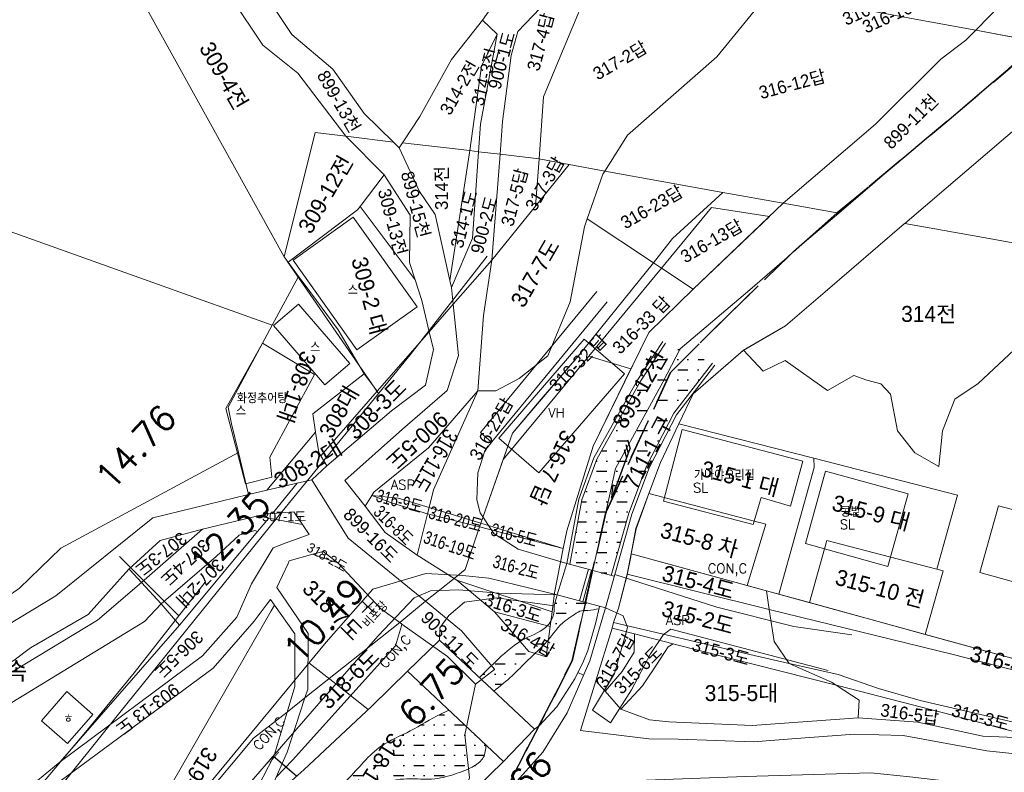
# Model space of a CAD drawing. Header units: metres. Extents: x 183400 to 184400, y 422200 to 427800.
# Tile 206 of 221: x 183920 to 184074, y 427473 to 427591. Entities that reach past the tile are written whole.
import ezdxf
from ezdxf.enums import TextEntityAlignment as Align

# ---------------------------------------------------------------- set-up
doc = ezdxf.new("R2010")
doc.units = ezdxf.units.M
doc.linetypes.add('DASHED2', pattern=[9.525, 6.35, -3.175])
for name, color, linetype in [('9131', 130, 'Continuous'), ('NR', 7, 'Continuous'), ('ws', 7, 'Continuous'), ('동별경계', 3, 'DASHED2'), ('하천', 140, 'Continuous'), ('횡단타점', 11, 'Continuous')]:
    doc.layers.add(name, color=color, linetype=linetype)
for name, color, linetype, lineweight in [('지번', 252, 'Continuous', 5), ('지적', 252, 'Continuous', 5), ('현황도', 7, 'Continuous', 5)]:
    doc.layers.add(name, color=color, linetype=linetype, lineweight=lineweight)
doc.layers.get('ws').off()
doc.styles.add('GHS', font='ROMANS', dxfattribs={"bigfont": 'GHS'})
doc.styles.add('gwang', font='romans.shx', dxfattribs={"bigfont": ' WHGTXT.SHX'})
doc.styles.get("Standard").update_dxf_attribs({"font": 'romans.shx', "bigfont": 'ghs.shx'})
doc.styles.add('UPM', font='Gulim.ttf')

# ---------------------------------------------------------------- blocks, each defined once
blk = doc.blocks.new('ws')
at = {"layer": '9131'}
blk.add_hatch(color=256, dxfattribs=at).paths.add_polyline_path([(2, 0), (2, 0.6), (0, 0)])
for p, q in [((0, 0), (2, 0.6)), ((0, 0), (8.3, 0)), ((2, 0.6), (2, 0)), ((7.83, 0.81), (6.7, 0)), ((8.63, 0.81), (7.5, 0)), ((9.43, 0.81), (8.3, 0))]:
    blk.add_line(p, q, dxfattribs=at)

msp = doc.modelspace()

# ---------------------------------------------------------------- hatches: boundary and pattern name
at = {"layer": '하천'}
h = msp.add_hatch(dxfattribs=at)
h.set_pattern_fill('MUDST', color=256, scale=0.25, style=0)
h.paths.add_polyline_path([(184018.13, 427520.92), (184022.36, 427529.18), (184028.41, 427537.02), (184021.06, 427540.12), (184017.17, 427534.2), (184010.34, 427521.98), (184007.98, 427515.61), (184006.11, 427505.55), (184012.58, 427503.8), (184015.33, 427513.54)])
edge = h.paths.add_edge_path()
edge.add_spline(control_points=[(183994.23, 427485.7), (183995.2, 427486.48), (183997.07, 427487.98), (183999.69, 427490.76), (184002.73, 427493.34), (184004.53, 427496.28), (184006.56, 427497.44), (184007.62, 427498.34), (184009.13, 427498.26), (184010.1, 427498.5), (184010.68, 427498.59)], knot_values=[0, 0, 0, 0, 3.732297, 7.190753, 11.42063, 15.705923, 17.12373, 18.425649, 19.694341, 21.45177, 21.45177, 21.45177, 21.45177], degree=3, periodic=0)
edge.add_line((184010.68, 427498.59), (184010.76, 427498.95))
edge.add_line((184010.76, 427498.95), (184004.15, 427500.74))
edge.add_line((184004.15, 427500.74), (184003.66, 427499.03))
edge.add_spline(control_points=[(184003.66, 427499.03), (184003.67, 427498.76), (184003.72, 427497.68), (184002.57, 427495.23), (183998.56, 427494), (183995.14, 427490.99), (183992.94, 427488.79), (183991.97, 427487.82)], knot_values=[0, 0, 0, 0, 0.805967, 3.222228, 7.403227, 12.655224, 16.77324, 16.77324, 16.77324, 16.77324], degree=3, periodic=0)
edge.add_line((183991.97, 427487.82), (183994.23, 427485.7))
edge = h.paths.add_edge_path()
edge.add_spline(control_points=[(183950.12, 427443.89), (183950.77, 427445.49), (183952.16, 427448.89), (183957.86, 427453.21), (183962.17, 427458.95), (183967.11, 427463.78), (183970.18, 427467.3), (183973.22, 427469.85), (183976.62, 427471.41), (183980.65, 427472.21), (183984.77, 427471.66), (183988.3, 427472.75), (183990.9, 427473.71), (183992.84, 427475.2), (183992.95, 427476.57), (183993.01, 427477.26)], knot_values=[0, 0, 0, 0, 5.084636, 10.842897, 20.884547, 26.581765, 31.536269, 34.900335, 38.386878, 42.66415, 47.04348, 50.654582, 53.518078, 55.482716, 57.470363, 57.470363, 57.470363, 57.470363], degree=3, periodic=0)
edge.add_line((183993.01, 427477.26), (183987.22, 427482.72))
edge.add_spline(control_points=[(183987.22, 427482.72), (183986.76, 427482.52), (183984.66, 427481.6), (183981.36, 427479.34), (183975.64, 427477.15), (183971.08, 427470.82), (183962.3, 427465.39), (183955.86, 427456.63), (183948.25, 427450.74), (183946.38, 427446.04), (183945.68, 427444.28)], knot_values=[0, 0, 0, 0, 1.495812, 6.878826, 11.961313, 19.487142, 29.445979, 42.515813, 51.843735, 57.464726, 57.464726, 57.464726, 57.464726], degree=3, periodic=0)
edge.add_line((183945.68, 427444.28), (183950.12, 427443.89))

# ---------------------------------------------------------------- linework, layer by layer
at = {"layer": 'NR'}
msp.add_line((183963.35, 427472.37), (183959.71, 427475.53), dxfattribs=at)
for points in [[(183958.43, 427474.06), (183960.98, 427477), (183958.51, 427473.99), (183961.06, 427476.93)], [(183958.8, 427474.33), (183960.77, 427476.59), (183958.88, 427474.26), (183960.85, 427476.53)], [(183959.18, 427474.6), (183960.55, 427476.19), (183959.26, 427474.53), (183960.63, 427476.12)]]:
    msp.add_solid(points, dxfattribs=at)
at = {"layer": '동별경계', "linetype": 'DASHED2'}
for points in [[(184129.67, 427709.79), (184136.9, 427698.47), (184140.46, 427689.28), (184143.46, 427676.78), (184142.83, 427672.56), (184137.39, 427653.31), (184135.81, 427650.01), (184134.06, 427645.33), (184122.88, 427631.12), (184115.28, 427619.53), (184113.18, 427617.44), (184106.46, 427611.25), (184102.51, 427607.24), (184091.25, 427596.38), (184081.66, 427586.88), (184079.66, 427587.22), (184065.11, 427574.84), (184047.95, 427560.53), (184041.1, 427554.47), (184031.02, 427544.67), (184021.86, 427535.53), (184011.73, 427513.64), (184006.48, 427490.42), (183996.67, 427471.27)], [(183839.7, 427373.85), (183877.48, 427413.64), (183909.46, 427447.32), (183920.44, 427446.4), (183931.19, 427445.49), (183934.99, 427445.17), (183936.32, 427445.06), (183942.11, 427444.57), (183945.64, 427444.27), (183971.95, 427442.05), (183975.91, 427441.72), (183980.9, 427441.3), (183986.37, 427450.45), (183996.67, 427471.27), (184006.48, 427490.42), (184011.73, 427513.64), (184021.86, 427535.53), (184031.02, 427544.67), (184041.1, 427554.47), (184047.95, 427560.53), (184065.11, 427574.84), (184079.66, 427587.22), (184081.66, 427586.88), (184091.25, 427596.38)]]:
    msp.add_lwpolyline(points, dxfattribs=at)
at = {"layer": '지적', "linetype": 'Continuous'}
for points in [[(183761.3, 427636.15), (183771.71, 427567.86), (183840.85, 427557.03), (183897.66, 427565.09), (183959.56, 427542.96), (183963.68, 427550.59), (183962.03, 427552.82), (183961.4, 427553.66), (183940.01, 427592.38), (183932.4, 427606.87), (183928.05, 427606.44), (183926.16, 427611.46), (183905.76, 427627.85), (183901.52, 427631.17), (183899.02, 427633.13), (183898.56, 427633.4), (183888.09, 427621.89), (183860.87, 427622.44), (183857.9, 427619.94), (183848.95, 427610.82), (183845.77, 427622.61), (183824.32, 427620.45), (183808.02, 427635.93), (183761.3, 427636.15)], [(183963.23, 427636.31), (183935.89, 427634.69), (183949.99, 427615.53), (183953.51, 427606.89), (183957.35, 427596.42), (183962.65, 427588.45), (183969.06, 427583.04), (183973.93, 427576.06), (183978.51, 427571.61), (183979.42, 427570.73), (183979.94, 427571.51), (183982.65, 427575.59), (183987.58, 427584.53), (183992.43, 427590.69), (183995.93, 427595.72), (183994.16, 427597.33), (183990.3, 427600.84), (183974.78, 427623.09), (183964.96, 427634.55), (183964.93, 427634.58), (183963.23, 427636.31)], [(183929.25, 427634.28), (183904.42, 427632.94), (183902.71, 427631.9), (183905.76, 427627.85), (183926.16, 427611.46), (183928.05, 427606.44), (183932.4, 427606.87), (183940.01, 427592.38), (183961.4, 427553.66), (183966.26, 427573.11), (183971.08, 427572.52), (183963.58, 427582.37), (183958.11, 427586.79), (183953.25, 427594.06), (183949.86, 427604.72), (183943.37, 427614.14), (183933.87, 427628.96), (183929.25, 427634.28)], [(183935.89, 427634.69), (183929.25, 427634.28), (183933.87, 427628.96), (183943.37, 427614.14), (183949.86, 427604.72), (183953.25, 427594.06), (183958.11, 427586.79), (183963.58, 427582.37), (183971.08, 427572.52), (183978.51, 427571.61), (183973.93, 427576.06), (183969.06, 427583.04), (183962.65, 427588.45), (183957.35, 427596.42), (183953.51, 427606.89), (183949.99, 427615.53), (183935.89, 427634.69)], [(184004.14, 427601.05), (184002.78, 427600.51), (183995.93, 427595.72), (183992.43, 427590.69), (183994.77, 427588.48), (183992.14, 427574.4), (183991.84, 427570.09), (183995.2, 427569.7), (183995.6, 427574.82), (183996.96, 427585.14), (183997.97, 427588.89), (184006.19, 427597.53), (184011.43, 427599.72), (184004.14, 427601.05)], [(184011.43, 427599.72), (184006.19, 427597.53), (183997.97, 427588.89), (183996.96, 427585.14), (183995.6, 427574.82), (183995.2, 427569.7), (184001.3, 427568.97), (184002.01, 427578.69), (184004.31, 427584.24), (184008.57, 427594.52), (184017.37, 427598.64), (184011.43, 427599.72)], [(184017.37, 427598.64), (184008.57, 427594.52), (184004.31, 427584.24), (184002.01, 427578.69), (184001.3, 427568.97), (184005.99, 427568.08), (184011.59, 427567.08), (184015.12, 427572.71), (184029.11, 427584.95), (184037.27, 427595.02), (184029.6, 427596.42), (184017.37, 427598.64)], [(184074.04, 427593.65), (184069.6, 427589.12), (184079.66, 427587.22), (184081.66, 427586.88), (184091.25, 427596.38)], [(184037.27, 427595.02), (184029.11, 427584.95), (184015.12, 427572.71), (184011.59, 427567.08), (184030.05, 427563.74), (184039.5, 427562.05), (184053.94, 427574.41), (184064.14, 427584.58), (184068.07, 427587.55), (184069.6, 427589.12), (184060.15, 427590.84), (184054.55, 427591.87), (184051.97, 427592.34), (184037.27, 427595.02)], [(184060.15, 427590.84), (184069.6, 427589.12), (184074.04, 427593.65)], [(183992.43, 427590.69), (183987.58, 427584.53), (183982.65, 427575.59), (183979.94, 427571.51), (183990.45, 427570.27), (183992.29, 427583.47), (183994.77, 427588.48), (183992.43, 427590.69)], [(183994.77, 427588.48), (183992.29, 427583.47), (183990.45, 427570.27), (183991.84, 427570.09), (183992.14, 427574.4), (183994.77, 427588.48)], [(184069.6, 427589.12), (184068.07, 427587.55), (184064.14, 427584.58), (184053.94, 427574.41), (184039.5, 427562.05), (184048.2, 427560.49), (184055.68, 427566.98), (184065.11, 427574.84), (184079.66, 427587.22), (184079.29, 427587.3), (184069.6, 427589.12)], [(184079.66, 427587.22), (184065.11, 427574.84), (184055.68, 427566.98), (184048.2, 427560.49), (184041.1, 427554.47), (184040.08, 427553.48), (184033.88, 427548.19), (184023.38, 427539.28), (184020.66, 427534.02), (184013.24, 427520.55), (184011.73, 427513.64), (184006.48, 427490.42), (183996.67, 427471.27), (184011.07, 427471.49), (184033.58, 427472.35), (184053.21, 427472.9), (184059.3, 427472.27), (184071.89, 427470.81), (184079.62, 427470.65)], [(184089.77, 427585.37), (184089.71, 427585.31), (184085.85, 427581.79), (184084.52, 427580.83), (184080.79, 427577.92), (184058.5, 427558.87), (184070.82, 427556.66), (184082.36, 427554.6), (184090.64, 427552.97), (184099.66, 427563.62), (184107.31, 427572.34), (184110.38, 427573.31), (184117.86, 427571.51), (184117.47, 427573.59), (184115.33, 427576.56), (184108.04, 427581.97), (184089.77, 427585.37)], [(184078.21, 427475.61), (184071.36, 427476.37), (184058.28, 427478.74), (184050.66, 427478.97), (184040.83, 427478.23), (184034.83, 427477.76), (184023.04, 427478.17), (184018.48, 427478.25), (184007.77, 427479.52), (184010.16, 427487.33), (184012.74, 427495.55), (184012.96, 427496.42), (184013.71, 427498.69), (184015.08, 427503.91), (184015.64, 427506.71), (184015.72, 427507.17), (184016.46, 427511.16), (184018.49, 427516.62), (184020.27, 427521.48), (184023.17, 427527.53), (184025.4, 427532.23), (184033.22, 427539), (184039.85, 427542.86), (184046.04, 427548.18), (184058.43, 427558.81), (184058.5, 427558.87), (184080.79, 427577.92)], [(183966.26, 427573.11), (183961.4, 427553.66), (183962.03, 427552.82), (183972.9, 427561.03), (183973.3, 427561.55), (183977.07, 427566.51), (183971.08, 427572.52), (183966.26, 427573.11)], [(183971.08, 427572.52), (183977.07, 427566.51), (183981.13, 427560.15), (183981.01, 427552.79), (183981.92, 427550.05), (183982.97, 427546.8), (183984.11, 427541.94), (183987.86, 427546.24), (183987.6, 427548.83), (183987.35, 427549.95), (183985.03, 427560.28), (183982.62, 427563.89), (183979.42, 427570.73), (183978.51, 427571.61), (183971.08, 427572.52)], [(183979.94, 427571.51), (183979.42, 427570.73), (183982.62, 427563.89), (183985.03, 427560.28), (183987.35, 427549.95), (183990.45, 427570.27), (183979.94, 427571.51)], [(183990.45, 427570.27), (183987.35, 427549.95), (183987.6, 427548.83), (183990.91, 427556.57), (183991.84, 427570.09), (183990.45, 427570.27)], [(183991.84, 427570.09), (183990.91, 427556.57), (183987.6, 427548.83), (183987.86, 427546.24), (183993.92, 427553.15), (183995.2, 427569.7), (183991.84, 427570.09)], [(183995.2, 427569.7), (183993.92, 427553.15), (184000.74, 427561.59), (184001.3, 427568.97), (183995.2, 427569.7)], [(183771.71, 427567.86), (183777.5, 427529.61), (183693.5, 427493.92), (183714.8, 427477.93), (183746.01, 427475.08), (183842.94, 427468.52), (183864.93, 427471.11), (183871.66, 427473), (183880.75, 427476.66), (183896.03, 427484.84), (183920.04, 427501.83), (183926.49, 427508.07), (183954.27, 427523.05), (183953.21, 427527.53), (183952.64, 427530.11), (183959.56, 427542.96), (183897.66, 427565.09), (183840.85, 427557.03), (183771.71, 427567.86)], [(184005.99, 427568.08), (184000.74, 427561.59), (183993.92, 427553.15), (183992.6, 427544.48), (183991.7, 427532.71), (183994.56, 427532.71), (183998.21, 427534.6), (184002.66, 427538.16), (184006.19, 427546.63), (184008.4, 427558.34), (184008.83, 427559.6), (184011.3, 427566.61), (184011.59, 427567.08), (184005.99, 427568.08)], [(184001.3, 427568.97), (184000.74, 427561.59), (184005.99, 427568.08), (184001.3, 427568.97)], [(183977.07, 427566.51), (183973.3, 427561.55), (183981.92, 427550.05), (183981.01, 427552.79), (183981.13, 427560.15), (183977.07, 427566.51)], [(184011.59, 427567.08), (184011.3, 427566.61), (184008.83, 427559.6), (184019.2, 427552.7), (184022.19, 427556.51), (184030.05, 427563.74), (184011.59, 427567.08)], [(183973.3, 427561.55), (183972.9, 427561.03), (183962.03, 427552.82), (183963.68, 427550.59), (183964.69, 427549.21), (183969.85, 427542.23), (183973.92, 427535.37), (183975.95, 427532.62), (183984.11, 427541.94), (183982.97, 427546.8), (183981.92, 427550.05), (183973.3, 427561.55)], [(184039.5, 427562.05), (184025.39, 427548.59), (184018.49, 427541.81), (184009.74, 427524.04), (184005.64, 427510.76), (184005.09, 427508.02), (184003.72, 427501.09), (184003.33, 427498.09), (184003.04, 427495.8), (184002.42, 427491.05), (183999.7, 427491.91), (183994.35, 427498.09), (183988.41, 427503.07), (183988, 427503.33), (183983.53, 427499.75), (183989.19, 427495.12), (183994.31, 427489.14), (183994.35, 427489.09), (183991.37, 427486.79), (183989.68, 427478.86), (183990.42, 427472.11)], [(183996.67, 427471.27), (184006.48, 427490.42), (184011.73, 427513.64), (184013.24, 427520.55), (184020.66, 427534.02), (184023.38, 427539.28), (184033.88, 427548.19), (184040.08, 427553.48), (184041.1, 427554.47), (184048.2, 427560.49), (184039.5, 427562.05)], [(184028.29, 427561.36), (184020.45, 427551.88), (184025.39, 427548.59), (184037.34, 427559.98), (184028.29, 427561.36)], [(184008.83, 427559.6), (184008.4, 427558.34), (184006.19, 427546.63), (184002.66, 427538.16), (183998.21, 427534.6), (183994.56, 427532.71), (183991.7, 427532.71), (183984.8, 427517.21), (183984.1, 427514.43), (183992.18, 427511.96), (183997.12, 427526.05), (184007.41, 427538.11), (184019.2, 427552.7), (184008.83, 427559.6)], [(184058.5, 427558.87), (184058.43, 427558.81), (184046.04, 427548.18), (184039.85, 427542.86), (184033.26, 427539.03), (184036.34, 427535.78), (184039.78, 427537.42), (184046.42, 427532.76), (184050.53, 427535.06), (184052.55, 427534.38), (184054.76, 427533.79), (184056.29, 427532.17), (184057.37, 427526.44), (184060.1, 427522.98), (184063.84, 427520.83), (184064.4, 427526.41), (184066.33, 427531.37), (184069.97, 427533.81), (184075.64, 427539.12), (184079.83, 427542.78), (184090.64, 427552.97), (184082.36, 427554.6), (184070.82, 427556.66), (184058.5, 427558.87)], [(183993.92, 427553.15), (183987.86, 427546.24), (183988.69, 427538.19), (183986.91, 427532.76), (183979.91, 427526.68), (183970.9, 427518.64), (183974.08, 427514.63), (183975.12, 427516.31), (183975.46, 427516.85), (183983.98, 427523.79), (183991.7, 427532.71), (183992.6, 427544.48), (183993.92, 427553.15)], [(184019.2, 427552.7), (184007.41, 427538.11), (184001.34, 427530.99), (183997.12, 427526.05), (183995.68, 427521.93), (184009.06, 427538.11), (184020.45, 427551.88), (184019.2, 427552.7)], [(184020.45, 427551.88), (184009.06, 427538.11), (184015.68, 427536.12), (184015.71, 427536.17), (184018.49, 427541.81), (184025.39, 427548.59), (184020.45, 427551.88)], [(183963.68, 427550.59), (183959.56, 427542.96), (183952.64, 427530.11), (183953.21, 427527.53), (183954.27, 427523.05), (183955.84, 427516.44), (183958.71, 427517.12), (183966.35, 427526.21), (183965.9, 427529.08), (183973.92, 427535.37), (183969.85, 427542.23), (183964.69, 427549.21), (183963.68, 427550.59)], [(183987.86, 427546.24), (183984.11, 427541.94), (183984.78, 427539.14), (183983.51, 427533.55), (183978.21, 427529.58), (183968.08, 427520.95), (183965.77, 427518.78), (183971.43, 427509.64), (183983.53, 427499.75), (183988, 427503.33), (183982.25, 427506.99), (183977.2, 427510.53), (183974.08, 427514.63), (183970.9, 427518.64), (183979.91, 427526.68), (183986.91, 427532.76), (183988.69, 427538.19), (183987.86, 427546.24)], [(183984.11, 427541.94), (183975.95, 427532.62), (183967.16, 427522.5), (183968.08, 427520.95), (183978.21, 427529.58), (183983.51, 427533.55), (183984.78, 427539.14), (183984.11, 427541.94)], [(184075.64, 427539.12), (184069.97, 427533.81), (184066.33, 427531.37), (184064.4, 427526.41), (184063.84, 427520.83), (184060.1, 427522.98), (184057.37, 427526.44), (184056.29, 427532.17), (184054.76, 427533.79), (184052.55, 427534.38), (184050.53, 427535.06), (184046.42, 427532.76), (184039.78, 427537.42), (184036.34, 427535.78), (184033.26, 427539.03), (184025.4, 427532.23), (184023.17, 427527.53), (184044.27, 427522.17), (184066.74, 427516.34), (184063.51, 427504.78), (184064.49, 427504.52), (184061.71, 427494.57), (184077.14, 427490.32)], [(184009.06, 427538.11), (183995.68, 427521.93), (183992.18, 427511.96), (184005.09, 427508.02), (184005.64, 427510.76), (184009.74, 427524.04), (184015.68, 427536.12), (184009.06, 427538.11)], [(183973.92, 427535.37), (183965.9, 427529.08), (183966.35, 427526.21), (183966.84, 427523.06), (183967.16, 427522.5), (183975.95, 427532.62), (183973.92, 427535.37)], [(183991.7, 427532.71), (183983.98, 427523.79), (183975.46, 427516.85), (183975.12, 427516.31), (183979.27, 427515.9), (183984.1, 427514.43), (183984.8, 427517.21), (183991.7, 427532.71)], [(183966.35, 427526.21), (183958.71, 427517.12), (183963.45, 427518.23), (183965.77, 427518.78), (183968.08, 427520.95), (183967.16, 427522.5), (183966.84, 427523.06), (183966.35, 427526.21)], [(184023.17, 427527.53), (184020.27, 427521.48), (184018.49, 427516.62), (184036.75, 427511.84), (184033.86, 427502.22), (184036.88, 427501.39), (184038.79, 427500.87), (184044.33, 427520.71), (184044.27, 427522.17), (184023.17, 427527.53)], [(183954.27, 427523.05), (183926.49, 427508.07), (183920.04, 427501.83), (183896.03, 427484.84), (183880.75, 427476.66), (183871.66, 427473), (183882.11, 427475.92), (183904.89, 427488.02), (183925.73, 427500.61), (183940.87, 427512.8), (183955.84, 427516.44), (183954.27, 427523.05)], [(184044.27, 427522.17), (184044.33, 427520.71), (184038.79, 427500.87), (184043.61, 427499.54), (184046.32, 427509.24), (184063.51, 427504.78), (184066.74, 427516.34), (184044.27, 427522.17)], [(183965.77, 427518.78), (183963.45, 427518.23), (183959.61, 427513.51), (183962.94, 427513.76), (183964.29, 427511.75), (183965.35, 427510.19), (183961.6, 427508.85), (183959.69, 427508.13), (183956.31, 427502.5), (183954.01, 427497.28), (183948.65, 427491.23), (183926.36, 427474.61), (183916.58, 427466.59)], [(183919.59, 427466.61), (183950.32, 427489.29), (183956.74, 427496.63), (183958.63, 427499.14), (183959.31, 427500.04), (183959.93, 427499.17), (183963.09, 427494.65), (183963.08, 427486.43), (183961.89, 427482.42), (183964.67, 427484.64), (183965.11, 427486.02), (183965.18, 427494.72), (183960.3, 427501.9), (183962.06, 427505.69), (183962.23, 427506.06), (183965.91, 427507.1), (183967.51, 427507.55), (183969.8, 427505.77), (183976.52, 427498.61), (183979.51, 427496.45), (183983.53, 427499.75), (183971.43, 427509.64), (183965.77, 427518.78)], [(183963.45, 427518.23), (183958.71, 427517.12), (183955.84, 427516.44), (183940.87, 427512.8), (183925.73, 427500.61), (183904.89, 427488.02), (183882.11, 427475.92), (183871.66, 427473), (183864.93, 427471.11), (183842.94, 427468.52), (183815.91, 427461.89)], [(183816.54, 427456.45), (183845.6, 427464.42), (183865.87, 427466.64), (183882.53, 427471.11), (183892.96, 427475.93), (183908.76, 427484.34), (183919.17, 427490.55), (183921.76, 427492.47), (183930.75, 427497.67), (183937.14, 427504.8), (183942.05, 427509.26), (183948.63, 427511.04), (183957.35, 427513.11), (183958.69, 427513.43), (183959.61, 427513.51), (183963.45, 427518.23)], [(183975.12, 427516.31), (183974.08, 427514.63), (183977.2, 427510.53), (183982.25, 427506.99), (183983.87, 427513.46), (183978.39, 427515.12), (183975.12, 427516.31)], [(183975.12, 427516.31), (183978.39, 427515.12), (183983.87, 427513.46), (183984.1, 427514.43), (183979.27, 427515.9), (183975.12, 427516.31)], [(184018.49, 427516.62), (184016.47, 427511.09), (184015.72, 427507.17), (184033.86, 427502.22), (184036.75, 427511.84), (184018.49, 427516.62)], [(183962.94, 427513.76), (183959.61, 427513.51), (183958.69, 427513.43), (183957.35, 427513.11), (183959.02, 427512.78), (183964.29, 427511.75), (183962.94, 427513.76)], [(183984.1, 427514.43), (183983.87, 427513.46), (183991.98, 427511.38), (183992.18, 427511.96), (183984.1, 427514.43)], [(184085.91, 427499.91), (184070.26, 427504.28), (184073.16, 427514.67), (184095.75, 427508.81)], [(184073.16, 427514.67), (184070.26, 427504.28), (184085.91, 427499.91), (184082.98, 427488.63), (184088.52, 427487.03), (184095.75, 427508.81), (184073.16, 427514.67)], [(183959.02, 427512.78), (183957.25, 427510.66), (183945.35, 427496.37), (183945.05, 427496.02), (183926.36, 427474.61), (183948.65, 427491.23), (183954.01, 427497.28), (183956.31, 427502.5), (183959.69, 427508.13), (183961.6, 427508.85), (183965.35, 427510.19), (183964.29, 427511.75), (183959.02, 427512.78)], [(183957.35, 427513.11), (183948.63, 427511.04), (183939.1, 427502.69), (183942.19, 427499.37), (183950.79, 427506.76), (183954.4, 427510.12), (183956.84, 427510.83), (183957.25, 427510.66), (183959.02, 427512.78), (183957.35, 427513.11)], [(183983.87, 427513.46), (183982.25, 427506.99), (183988, 427503.33), (183989.72, 427504.72), (183991.98, 427511.38), (183983.87, 427513.46)], [(183948.63, 427511.04), (183942.05, 427509.26), (183937.14, 427504.8), (183937.26, 427504.68), (183939.1, 427502.69), (183948.63, 427511.04)], [(183956.84, 427510.83), (183954.4, 427510.12), (183950.79, 427506.76), (183942.19, 427499.37), (183945.05, 427496.02), (183945.35, 427496.37), (183957.25, 427510.66), (183956.84, 427510.83)], [(183991.98, 427511.38), (183989.72, 427504.72), (183988, 427503.33), (183988.41, 427503.07), (184003.33, 427498.09), (184003.72, 427501.09), (184005.09, 427508.02), (183991.98, 427511.38)], [(183992.18, 427511.96), (183991.98, 427511.38), (184005.09, 427508.02), (183992.18, 427511.96)], [(184046.32, 427509.24), (184043.61, 427499.54), (184061.71, 427494.57), (184064.49, 427504.52), (184063.51, 427504.78), (184046.32, 427509.24)], [(183965.91, 427507.1), (183962.23, 427506.06), (183962.06, 427505.69), (183960.3, 427501.9), (183965.18, 427494.72), (183965.11, 427486.02), (183964.67, 427484.64), (183979.51, 427496.45), (183976.52, 427498.61), (183969.8, 427505.77), (183967.63, 427506.51), (183966.26, 427506.98), (183965.91, 427507.1)], [(183967.51, 427507.55), (183965.91, 427507.1), (183966.26, 427506.98), (183967.63, 427506.51), (183969.8, 427505.77), (183967.51, 427507.55)], [(184015.71, 427507.18), (184015.08, 427503.98), (184037.27, 427498.45), (184036.88, 427501.39), (184015.71, 427507.18)], [(183937.14, 427504.8), (183930.75, 427497.67), (183921.76, 427492.47), (183919.17, 427490.55), (183908.76, 427484.34), (183892.96, 427475.93), (183882.53, 427471.11), (183883.36, 427469.37), (183901.83, 427478.84), (183906.02, 427480.94), (183932.24, 427496.82), (183939.1, 427502.69), (183937.26, 427504.68), (183937.14, 427504.8)], [(183988.41, 427503.07), (183994.35, 427498.09), (184003.04, 427495.8), (184003.33, 427498.09), (183988.41, 427503.07)], [(184015.08, 427503.98), (184013.71, 427498.69), (184012.96, 427496.42), (184034.25, 427491.44), (184040.42, 427490.03), (184038.08, 427493.45), (184037.27, 427498.45), (184015.08, 427503.98)], [(183939.1, 427502.69), (183932.24, 427496.82), (183906.02, 427480.94), (183901.83, 427478.84), (183883.36, 427469.37), (183885.46, 427464.87), (183895.84, 427469.75), (183917.9, 427483.35), (183939.57, 427496.59), (183942.19, 427499.37), (183939.1, 427502.69)], [(183959.31, 427500.04), (183958.63, 427499.14), (183956.74, 427496.63), (183950.32, 427489.29), (183919.59, 427466.61), (183913.59, 427460.86), (183909.94, 427457.39), (183899.18, 427448.19), (183909.46, 427447.32), (183920.44, 427446.4), (183924.93, 427450.51), (183929.32, 427454.51), (183939.68, 427463.94), (183959.39, 427498.24), (183959.93, 427499.17), (183959.31, 427500.04)], [(184036.88, 427501.39), (184037.27, 427498.45), (184066.08, 427491.4), (184119.45, 427477.66), (184108.47, 427481.26), (184077.14, 427490.32), (184036.88, 427501.39)], [(183942.19, 427499.37), (183939.57, 427496.59), (183917.9, 427483.35), (183895.84, 427469.75), (183885.46, 427464.87), (183888.51, 427458.36), (183905.16, 427456.76), (183916.58, 427466.59), (183926.36, 427474.61), (183945.05, 427496.02), (183942.19, 427499.37)], [(183959.93, 427499.17), (183959.39, 427498.24), (183939.68, 427463.94), (183929.32, 427454.51), (183936.22, 427453.92), (183956.61, 427478.33), (183961.89, 427482.42), (183963.08, 427486.43), (183963.09, 427494.65), (183959.93, 427499.17)], [(183983.53, 427499.75), (183979.51, 427496.45), (183979.85, 427496.19), (183986.99, 427491.13), (183991.37, 427486.79), (183994.35, 427489.09), (183994.31, 427489.14), (183989.19, 427495.12), (183983.53, 427499.75)], [(184037.27, 427498.45), (184038.08, 427493.45), (184040.42, 427490.03), (184048.07, 427488.27), (184054.42, 427486.12), (184060.91, 427484.24), (184086.98, 427478.19), (184092.03, 427477.27), (184113.84, 427474.61), (184122.97, 427471.72), (184119.45, 427477.66), (184066.08, 427491.4), (184037.27, 427498.45)], [(183994.35, 427498.09), (183999.7, 427491.91), (184002.42, 427491.05), (184003.04, 427495.8), (183994.35, 427498.09)], [(183979.85, 427496.19), (183979.76, 427495.9), (183978.85, 427492.77), (183962.75, 427474.88), (183960.19, 427472.22), (183957.53, 427466.14), (183982.3, 427451.74), (183990.42, 427472.11), (183989.68, 427478.86), (183991.37, 427486.79), (183986.99, 427491.13), (183979.85, 427496.19)], [(183979.51, 427496.45), (183964.67, 427484.64), (183961.92, 427476.15), (183960.19, 427472.22), (183962.75, 427474.88), (183978.85, 427492.77), (183979.76, 427495.9), (183979.85, 427496.19), (183979.51, 427496.45)], [(184012.74, 427495.55), (184010.16, 427487.33), (184011.64, 427485.7), (184014.3, 427488.74), (184016.2, 427491.8), (184016.22, 427494.64), (184012.74, 427495.55)], [(184012.96, 427496.42), (184012.74, 427495.55), (184016.22, 427494.64), (184022.27, 427493.07), (184022.43, 427493.03), (184047.76, 427486.63), (184047.05, 427487.1), (184040.42, 427490.03), (184034.25, 427491.44), (184012.96, 427496.42)], [(184016.22, 427494.64), (184016.2, 427491.8), (184014.3, 427488.74), (184011.64, 427485.7), (184014.11, 427482.85), (184017.48, 427486.51), (184019.56, 427489.63), (184021.48, 427492.64), (184022.27, 427493.07), (184016.22, 427494.64)], [(184022.27, 427493.07), (184021.48, 427492.64), (184019.56, 427489.63), (184017.48, 427486.51), (184014.11, 427482.85), (184018.59, 427481.22), (184021.62, 427480.89), (184034.64, 427480.34), (184051.24, 427481.53), (184051.37, 427484.26), (184047.76, 427486.63), (184022.43, 427493.03), (184022.27, 427493.07)], [(184040.42, 427490.03), (184047.05, 427487.1), (184047.76, 427486.63), (184048.01, 427486.57), (184064.58, 427482.28), (184079.65, 427478.27), (184083.46, 427477.97), (184086.98, 427478.19), (184060.91, 427484.24), (184054.42, 427486.12), (184048.07, 427488.27), (184040.42, 427490.03)], [(184079.65, 427478.27), (184070.73, 427478.64), (184064.19, 427480.06), (184060.57, 427480.84), (184051.24, 427481.53), (184034.64, 427480.34), (184021.62, 427480.89), (184018.59, 427481.22), (184014.11, 427482.85), (184011.64, 427485.7), (184010.16, 427487.33), (184007.77, 427479.52), (184018.48, 427478.25), (184023.04, 427478.17), (184034.83, 427477.76), (184040.83, 427478.23), (184050.66, 427478.97), (184058.28, 427478.74), (184071.36, 427476.37), (184078.21, 427475.61)], [(184047.76, 427486.63), (184051.37, 427484.26), (184051.24, 427481.53), (184060.57, 427480.84), (184064.19, 427480.06), (184070.73, 427478.64), (184079.65, 427478.27), (184064.58, 427482.28), (184048.01, 427486.57), (184047.76, 427486.63)], [(183964.67, 427484.64), (183961.89, 427482.42), (183959.88, 427475.64), (183952.95, 427462.17), (183945.88, 427453.03), (183945.32, 427452.31), (183942.11, 427444.57), (183945.64, 427444.27), (183948.98, 427452.26), (183949.73, 427453.69), (183955.86, 427462.1), (183957.53, 427466.14), (183960.19, 427472.22), (183961.92, 427476.15), (183964.67, 427484.64)], [(183961.89, 427482.42), (183956.61, 427478.33), (183936.22, 427453.92), (183943.63, 427453.18), (183945.88, 427453.03), (183952.95, 427462.17), (183959.88, 427475.64), (183961.89, 427482.42)]]:
    msp.add_lwpolyline(points, dxfattribs=at)
at = {"layer": '현황도'}
for p, q in [((183972.24, 427559.84), (183962.81, 427553.12)), ((183982.23, 427545.83), (183972.24, 427559.84)), ((183976.2, 427532.26), (183961.89, 427552.97)), ((183972.8, 427539.11), (183962.81, 427553.12)), ((183963.66, 427546.26), (183959.77, 427542.89)), ((183963.66, 427546.26), (183971.69, 427536.98)), ((183972.8, 427539.11), (183982.23, 427545.83)), ((183959.77, 427542.89), (183967.79, 427533.61)), ((183952.32, 427529.91), (183958.03, 427540.14)), ((183958.03, 427540.14), (183966.18, 427535.24)), ((184014.66, 427535.35), (184008.38, 427540.77)), ((183967.79, 427533.61), (183971.69, 427536.98)), ((183966.18, 427535.24), (183959.2, 427522.28)), ((183955.37, 427518.13), (183952.32, 427529.91)), ((184020.77, 427515.44), (184023.68, 427526.62)), ((184001.26, 427519.84), (183994.99, 427525.26)), ((183959.2, 427522.28), (183959.5, 427519.15)), ((184040.61, 427514.64), (184042.57, 427521.7)), ((184046.12, 427520.12), (184042.98, 427508.79)), ((184046.12, 427520.12), (184059.02, 427516.55)), ((183959.5, 427519.15), (183955.37, 427518.13)), ((184034.81, 427511.78), (184036.03, 427515.97)), ((184036.03, 427515.97), (184040.61, 427514.64)), ((184055.88, 427505.21), (184059.02, 427516.55)), ((184042.98, 427508.79), (184055.88, 427505.21)), ((184005.62, 427505.68), (184004.15, 427500.74)), ((184005.62, 427505.68), (184013.06, 427503.67)), ((184007.64, 427499.8), (184009.03, 427504.76)), ((184008.12, 427499.66), (184009.51, 427504.62)), ((184011.67, 427498.71), (184013.13, 427503.94)), ((183994.03, 427500.22), (183994.02, 427501.11)), ((183995, 427501.03), (183994.98, 427500.25)), ((184004.15, 427500.74), (184011.67, 427498.71)), ((183975.45, 427497.99), (183973.65, 427499.79)), ((183973.65, 427497.99), (183975.45, 427499.79)), ((183980.74, 427488.83), (183985.74, 427493.65)), ((183985.74, 427493.65), (184000.58, 427479.75)), ((183965.29, 427490.1, 11.18), (183969.52, 427486.82)), ((183980.74, 427488.83), (183995.75, 427474.67)), ((183969.52, 427486.82), (183974.56, 427482.81)), ((183927.43, 427485.61), (183923.45, 427481.05)), ((183927.43, 427485.61), (183931.51, 427482.04)), ((183931.51, 427482.04), (183927.53, 427477.48)), ((183927.53, 427477.48), (183923.45, 427481.05)), ((184000.58, 427479.75), (183995.75, 427474.67))]:
    msp.add_line(p, q, dxfattribs=at)
at = {"layer": '현황도', "lineweight": 0}
for p, q in [((184020.77, 427515.44), (184023.68, 427526.62)), ((184040.61, 427514.64), (184042.57, 427521.7)), ((184034.81, 427511.78), (184036.03, 427515.97)), ((184036.03, 427515.97), (184040.61, 427514.64))]:
    msp.add_line(p, q, dxfattribs=at)
at = {"layer": '현황도'}
for points in [[(183899.46, 427448.07), (183904.42, 427449.4), (183911.64, 427453.64), (183921.13, 427464.12), (183935.72, 427482.37), (183960.18, 427512.68), (183981.16, 427538.32), (183993.16, 427553.77)], [(183993.86, 427524.65), (183992.13, 427526.19), (184010.36, 427548.24)], [(184005.62, 427505.68), (183998.05, 427507.92), (183994.22, 427510.37), (183992.1, 427513.61), (183991.54, 427515.64), (183991.74, 427519.86), (183992.84, 427523.32), (183993.91, 427524.72), (184011.94, 427546.62)], [(183994.99, 427525.26), (184008.38, 427540.77)], [(184005.62, 427505.68), (184007.5, 427515.74), (184009.89, 427522.19), (184016.74, 427534.46), (184020.65, 427540.4)], [(184006.11, 427505.57), (184007.98, 427515.61), (184010.34, 427521.98), (184017.17, 427534.2), (184021.06, 427540.12)], [(184012.58, 427503.8), (184015.33, 427513.54), (184018.13, 427520.92), (184022.36, 427529.18), (184028.41, 427537.02)], [(184001.26, 427519.84), (184014.66, 427535.35)], [(184013.13, 427503.94), (184015.81, 427513.39), (184018.58, 427520.72), (184022.78, 427528.91), (184028.81, 427536.71)], [(184023.68, 427526.62), (184042.57, 427521.7)], [(184020.77, 427515.44), (184034.81, 427511.78)], [(183944.96, 427497.5), (183935.64, 427506.76)], [(183965.44, 427438.87), (183933.37, 427441.84), (183932.12, 427445.8), (183933.58, 427451.48), (183947.56, 427468.56), (183967.97, 427493.36), (183975.27, 427501.66), (183983.57, 427504.09), (183989.3, 427503.8), (183993.45, 427503.37), (184004.15, 427500.74)], [(184013.13, 427503.94), (184029.12, 427498.81), (184041.15, 427495.83), (184050.22, 427494.49)], [(183899.46, 427448.07), (183905.81, 427452.29), (183915.5, 427461.67), (183930.33, 427479.26), (183937.95, 427488.55), (183949.05, 427502.72)], [(183949.71, 427463.92), (183958.6, 427474.26), (183967.51, 427484.54), (183976.13, 427494.35), (183981.78, 427500.28), (183984.3, 427501.38), (183988.76, 427501.56), (183995, 427501.03)], [(183985.74, 427493.65), (183985.77, 427495.62), (183987.2, 427497.51), (183989.66, 427499.63), (183994.63, 427500.3), (184003.66, 427499.03), (184004.15, 427500.74)], [(183995, 427501.03), (184004.15, 427500.74)], [(184011.67, 427498.71), (184009.23, 427490.43), (184005.7, 427482.29), (184001.91, 427476.12), (183993.34, 427466.57), (183984.24, 427457.25), (183977.81, 427449.84), (183970.58, 427442.82), (183968.71, 427442.27)], [(184010.76, 427498.95), (184010.2, 427496.42), (184008.94, 427492.05), (184008.26, 427490.36), (184006.9, 427487.64), (184004.06, 427483.26), (184001.33, 427480.24), (184000.58, 427479.75)], [(184011.67, 427498.71), (184014.43, 427497.47), (184015.11, 427495.63), (184013.1, 427488.43), (184009.65, 427482.69), (184012.46, 427480.74), (184015.74, 427485.91), (184018.73, 427491.54), (184020.74, 427494.58), (184021.89, 427495.39), (184046.51, 427488.9)], [(183980.74, 427488.83), (183975.14, 427483.35), (183964.49, 427473.39), (183953.23, 427463.34), (183950.73, 427463.08), (183949.94, 427463.73)], [(184007.38, 427488.61), (184008.26, 427488.2)], [(183964.61, 427442.63), (183981.4, 427460.17), (183991.33, 427470.39), (183995.75, 427474.67)]]:
    msp.add_lwpolyline(points, dxfattribs=at)
at = {"layer": '현황도', "lineweight": 0}
for points in [[(184023.68, 427526.62), (184042.57, 427521.7)], [(184020.77, 427515.44), (184034.81, 427511.78)]]:
    msp.add_lwpolyline(points, dxfattribs=at)
at = {"layer": '현황도'}
for points in [[(183991.97, 427487.82), (183994.91, 427490.7), (183999.08, 427493.89), (184002.68, 427496.01), (184003.66, 427498.22), (184003.66, 427499.03)], [(183945.68, 427444.28), (183948.1, 427449.35), (183954.56, 427456.08), (183963.58, 427465.54), (183971.3, 427471.83), (183976.65, 427477.12), (183981.16, 427479.47), (183985.86, 427482.1), (183987.22, 427482.72)], [(183950.12, 427443.89), (183952.42, 427448.43), (183956.54, 427452.45), (183963.28, 427459.89), (183967.22, 427464.01), (183970.64, 427467.6), (183973.27, 427469.7), (183976.42, 427471.18), (183980.62, 427471.97), (183985, 427471.97), (183988.51, 427472.85), (183991.13, 427473.99), (183992.58, 427475.32), (183993.01, 427477.26)]]:
    msp.add_spline(points, degree=3, dxfattribs=at)
msp.add_open_spline([(183994.23, 427485.7), (183995.2, 427486.48), (183997.07, 427487.98), (183999.69, 427490.76), (184002.73, 427493.34), (184004.53, 427496.28), (184006.56, 427497.44), (184007.62, 427498.34), (184009.13, 427498.26), (184010.1, 427498.5), (184010.68, 427498.59)], degree=3, knots=[0, 0, 0, 0, 3.732297, 7.190753, 11.42063, 15.705923, 17.12373, 18.425649, 19.694341, 21.45177, 21.45177, 21.45177, 21.45177], dxfattribs=at)

# ---------------------------------------------------------------- block references
at = {"layer": 'ws', "rotation": 70.08412522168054}
msp.add_blockref('ws', (184012.7, 427515.88), dxfattribs=at)

# ---------------------------------------------------------------- texts
at = {"layer": '지번', "style": 'UPM'}
for s, height, rotation, p in [('316-24답', 2, 24.4346, (184053.79, 427592.91)), ('316-16답', 2, 24.373, (184056.9, 427591.68)), ('317-4답', 2, 75, (184001.52, 427587.29)), ('900-1도', 2, 75, (183995.45, 427584.41)), ('309-4전', 2.5, 300, (183952.01, 427581.99)), ('314-3전', 2, 75, (183992.79, 427581.83)), ('317-2답', 2, 30, (184013.96, 427584.4)), ('314-2전', 2, 60, (183988.82, 427580.14)), ('316-12답', 2, 15, (184040.91, 427580.66)), ('899-13천', 2, 300, (183970, 427577.96)), ('899-11천', 2, 45, (184059.47, 427574.83)), ('309-12전', 2.5, 60, (183967.88, 427563.45)), ('317-3답', 2, 60, (184002.18, 427565.11)), ('314전', 2, 90, (183986.04, 427564.42)), ('317-5답', 2, 75, (183997.45, 427562.98)), ('899-15천', 2, 285, (183982, 427561.85)), ('316-23답', 2, 30, (184018.93, 427561.46)), ('309-13전', 2, 285, (183978.4, 427559.11)), ('314-1도', 2, 75, (183989.56, 427559.56)), ('900-2도', 2, 75, (183992.7, 427558.67)), ('316-13답', 2, 30, (184028.29, 427556.13)), ('317-7도', 2.5, 60, (184000.68, 427551.12)), ('309-2 대', 2.5, 285, (183974.72, 427547.57)), ('316-33 답', 2, 45, (184017.3, 427543.02)), ('316-32 답', 2, 45, (184007.4, 427537.11)), ('308-1대', 2.5, 250.6697, (183963.42, 427533.28)), ('899-12천', 2.5, 60, (184017.05, 427532.94)), ('308-3도', 2.5, 45, (183975.81, 427529.82)), ('308대', 2.5, 60, (183969.96, 427529.39)), ('316-22답', 2, 60, (183993.81, 427526.72)), ('900-5도', 2.5, 222.1149, (183982.22, 427524.9)), ('711-1 구', 2.5, 61.8692, (184018.33, 427523.11)), ('316-7 답', 2.5, 245.3449, (184003.49, 427520.63)), ('308-2대', 2.5, 30, (183965.13, 427521.22)), ('315-1 대', 2.5, 345, (184032.75, 427519.01)), ('315-9 대', 2.5, 345, (184053.26, 427513.64)), ('899-16도', 2, 315, (183974.99, 427510.08)), ('315-8 차', 2.5, 345, (184026.4, 427509.39)), ('307-3도', 2, 217.4511, (183942.19, 427507.14)), ('307-4도', 2, 222.3461, (183945.97, 427505.8)), ('318-2도', 1.5, 330, (183968.16, 427506.66)), ('307-2대', 2, 225.3896, (183948.3, 427502.6)), ('315-4도', 2.5, 345, (184026.23, 427502.75)), ('315-10 전', 2.5, 345, (184054.64, 427501.78)), ('318-7도', 2.5, 315, (183969.04, 427498.35)), ('316-3도', 2, 342.1116, (183997.27, 427498.72)), ('315-2도', 2.5, 345, (184026.17, 427497.24)), ('903-11 도', 2, 315, (183987.38, 427493.66)), ('316-4답', 2, 330, (183999.54, 427494.08)), ('306-5도', 2, 223.6821, (183944.96, 427491.42)), ('315-7답', 2, 60, (184013.2, 427490.5)), ('315-3도', 2, 345, (184029.76, 427491.83)), ('318-6도', 2.5, 45, (183971.57, 427487.63)), ('315-6도', 2, 45, (184016.78, 427489.03)), ('316-4도', 2.5, 345, (184074.37, 427490.17)), ('903-13 도', 2, 216.3558, (183940.08, 427482.86)), ('316-5답', 2, 351.9181, (184059.29, 427482.14)), ('316-3도', 2, 345, (184070.38, 427481.61)), ('318-1답', 2.5, 237.4563, (183975.99, 427473.85)), ('319-11도', 2.5, 237.4563, (183946.51, 427470.91))]:
    msp.add_text(s, height=height, rotation=rotation, dxfattribs=at).set_placement(p, align=Align.MIDDLE_CENTER)
for s, height, p in [('314전', 2.5, (184062.25, 427544.72)), ('307-1도', 1.5, (183961.43, 427513.02)), ('315-5대', 2.5, (184032.96, 427485.39))]:
    msp.add_text(s, height=height, dxfattribs=at).set_placement(p, align=Align.MIDDLE_CENTER)
at = {"layer": '지번', "style": 'UPM', "width": 0.8}
for s, height, rotation, p in [('316-11도', 2.5, 239.2364, (183984.99, 427521.73)), ('316-9도', 2, 345, (183979.46, 427515.42)), ('316-8도', 2, 315, (183978.55, 427511.64)), ('316-20도', 2, 345, (183988.24, 427512.64)), ('316-19도', 2, 340.8427, (183987.4, 427508.5)), ('316-5도', 2, 345, (183997.41, 427510.13)), ('316-2도', 2, 344.3472, (183997.72, 427505.09))]:
    msp.add_text(s, height=height, rotation=rotation, dxfattribs=at).set_placement(p, align=Align.MIDDLE_CENTER)
at = {"layer": '현황도'}
for s, height, p in [('스', 1.5, (183971.37, 427547.68)), ('스', 1.5, (183965.49, 427538.73)), ('화정추어탕', 1.5, (183954.02, 427530.75)), ('스', 1.5, (183953.88, 427528.8)), ('VH', 1.5, (184002.74, 427528.49)), ('가나야오리집', 1.5, (184025.53, 427518.73)), ('ASP', 1.5, (183978.11, 427517.25)), ('SL', 1.5, (184025.39, 427516.77)), ('콩밭', 1.5, (184048.48, 427512.99)), ('SL', 1.5, (184048.34, 427511.04)), ('CON,C', 1.5, (184027.68, 427504.15)), ('ASP', 1.5, (184021.11, 427496.05)), ('새서울경금속', 3.208, (183900.87, 427487.15)), ('ㅎ', 1.5, (183926.86, 427480.59))]:
    msp.add_text(s, height=height, dxfattribs=at).set_placement(p)
at = {"layer": '현황도', "style": 'GHS'}
for s, p in [('비포장', (183974.64, 427495.42)), ('CON,C', (183977.24, 427489.12)), ('CON,C', (183957.51, 427476.27))]:
    msp.add_text(s, height=1.5, rotation=47.4102, dxfattribs=at).set_placement(p)
msp.add_text('신호제어기', height=0.196, dxfattribs=at).set_placement((183973.92, 427498.74))
at = {"layer": '횡단타점', "color": 171, "style": 'gwang'}
for s, p in [('14.76', (183939.68, 427522.55)), ('12.35', (183954.39, 427508.99)), ('10.49', (183969.1, 427495.44)), ('6.75', (183985.95, 427484.21)), ('10.66', (183998.52, 427468.34))]:
    msp.add_text(s, height=4, rotation=47.3442, dxfattribs=at).set_placement(p, align=Align.CENTER)

doc.saveas('drawing.dxf')
